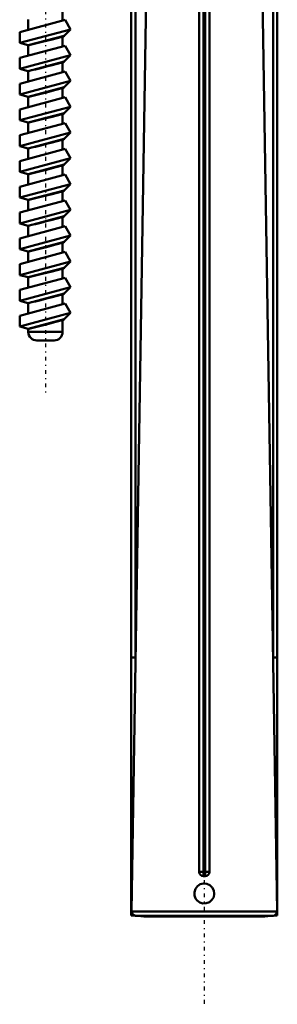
# Model space of a CAD drawing. Header units: millimetres. Extents: x -82 to 51, y -234 to 29.
# Tile 1 of 6: x -22 to 8, y -234 to -119. Entities that reach past the tile are written whole.
import ezdxf

# ---------------------------------------------------------------- set-up
doc = ezdxf.new("R2010")
doc.units = ezdxf.units.MM
doc.linetypes.add('Center', pattern=[1.5, 0.45, -0.5, 0.05, -0.5])
doc.layers.add('050', color=7, linetype='Continuous', lineweight=50)
doc.layers.add('MITTE', color=7, linetype='Center', lineweight=25)

# ---------------------------------------------------------------- blocks, each defined once
blk = doc.blocks.new('12_136_724_00_3_Spindel_0_in_136724_0')
at = {"layer": '050'}
for p, q in [((-16.5, -119.03), (-16.5, -117.89)), ((-21.5, -120.37), (-16.22, -118.95)), ((-20.5, -118.9), (-20.5, -120.1)), ((-15.59, -120.05), (-16.22, -118.95)), ((-21.5, -121.63), (-15.59, -120.05)), ((-16.32, -120.78), (-15.59, -120.05)), ((-21.5, -120.37), (-21.5, -121.63)), ((-20.5, -121.9), (-16.32, -120.78)), ((-16.52, -120.9), (-16.32, -120.78)), ((-16.5, -122.03), (-16.5, -120.89)), ((-21.5, -121.63), (-20.5, -121.9)), ((-21.5, -123.37), (-16.22, -121.95)), ((-20.5, -121.9), (-20.5, -123.1)), ((-15.59, -123.05), (-16.22, -121.95)), ((-21.5, -124.63), (-15.59, -123.05)), ((-21.5, -123.37), (-21.5, -124.63)), ((-16.32, -123.78), (-15.59, -123.05)), ((-21.5, -124.63), (-20.5, -124.9)), ((-20.5, -124.9), (-16.32, -123.78)), ((-16.52, -123.9), (-16.32, -123.78)), ((-16.5, -125.03), (-16.5, -123.89)), ((-21.5, -126.37), (-16.22, -124.95)), ((-20.5, -124.9), (-20.5, -126.1)), ((-15.59, -126.05), (-16.22, -124.95)), ((-21.5, -127.63), (-15.59, -126.05)), ((-21.5, -126.37), (-21.5, -127.63)), ((-20.5, -127.9), (-16.32, -126.78)), ((-16.52, -126.9), (-16.32, -126.78)), ((-16.5, -128.03), (-16.5, -126.89)), ((-16.32, -126.78), (-15.59, -126.05)), ((-21.5, -127.63), (-20.5, -127.9)), ((-21.5, -129.37), (-16.22, -127.95)), ((-20.5, -127.9), (-20.5, -129.1)), ((-15.59, -129.05), (-16.22, -127.95)), ((-21.5, -130.63), (-15.59, -129.05)), ((-21.5, -129.37), (-21.5, -130.63)), ((-16.32, -129.78), (-15.59, -129.05)), ((-20.5, -130.9), (-16.32, -129.78)), ((-16.52, -129.9), (-16.32, -129.78)), ((-16.5, -131.03), (-16.5, -129.89)), ((-21.5, -130.63), (-20.5, -130.9)), ((-21.5, -132.37), (-16.22, -130.95)), ((-20.5, -130.9), (-20.5, -132.1)), ((-15.59, -132.05), (-16.22, -130.95)), ((-21.5, -133.63), (-15.59, -132.05)), ((-21.5, -132.37), (-21.5, -133.63)), ((-20.5, -133.9), (-16.32, -132.78)), ((-16.52, -132.9), (-16.32, -132.78)), ((-16.5, -134.03), (-16.5, -132.89)), ((-16.32, -132.78), (-15.59, -132.05)), ((-21.5, -133.63), (-20.5, -133.9)), ((-21.5, -135.37), (-16.22, -133.95)), ((-20.5, -133.9), (-20.5, -135.1)), ((-15.59, -135.05), (-16.22, -133.95)), ((-21.5, -136.63), (-15.59, -135.05)), ((-16.32, -135.78), (-15.59, -135.05)), ((-21.5, -135.37), (-21.5, -136.63)), ((-20.5, -136.9), (-16.32, -135.78)), ((-16.52, -135.9), (-16.32, -135.78)), ((-16.5, -137.03), (-16.5, -135.89)), ((-21.5, -136.63), (-20.5, -136.9)), ((-21.5, -138.37), (-16.22, -136.95)), ((-20.5, -136.9), (-20.5, -138.1)), ((-15.59, -138.05), (-16.22, -136.95)), ((-21.5, -139.63), (-15.59, -138.05)), ((-21.5, -138.37), (-21.5, -139.63)), ((-16.32, -138.78), (-15.59, -138.05)), ((-21.5, -139.63), (-20.5, -139.9)), ((-20.5, -139.9), (-16.32, -138.78)), ((-16.52, -138.9), (-16.32, -138.78)), ((-16.5, -140.03), (-16.5, -138.89)), ((-21.5, -141.37), (-16.22, -139.95)), ((-20.5, -139.9), (-20.5, -141.1)), ((-15.59, -141.05), (-16.22, -139.95)), ((-21.5, -142.63), (-15.59, -141.05)), ((-21.5, -141.37), (-21.5, -142.63)), ((-20.5, -142.9), (-16.32, -141.78)), ((-16.52, -141.9), (-16.32, -141.78)), ((-16.5, -143.03), (-16.5, -141.89)), ((-16.32, -141.78), (-15.59, -141.05)), ((-21.5, -142.63), (-20.5, -142.9)), ((-21.5, -144.37), (-16.22, -142.95)), ((-20.5, -142.9), (-20.5, -144.1)), ((-15.59, -144.05), (-16.22, -142.95)), ((-21.5, -145.63), (-15.59, -144.05)), ((-21.5, -144.37), (-21.5, -145.63)), ((-16.32, -144.78), (-15.59, -144.05)), ((-20.5, -145.9), (-16.32, -144.78)), ((-16.52, -144.9), (-16.32, -144.78)), ((-16.5, -146.03), (-16.5, -144.89)), ((-21.5, -145.63), (-20.5, -145.9)), ((-21.5, -147.37), (-16.22, -145.95)), ((-20.5, -145.9), (-20.5, -147.1)), ((-15.59, -147.05), (-16.22, -145.95)), ((-21.5, -148.63), (-15.59, -147.05)), ((-21.5, -147.37), (-21.5, -148.63)), ((-20.5, -148.9), (-16.32, -147.78)), ((-16.52, -147.9), (-16.32, -147.78)), ((-16.32, -147.78), (-15.59, -147.05)), ((-21.5, -148.63), (-20.5, -148.9)), ((-21.5, -150.37), (-16.22, -148.95)), ((-20.5, -148.9), (-20.5, -150.1)), ((-16.5, -149.03), (-16.5, -147.89)), ((-15.59, -150.05), (-16.22, -148.95)), ((-21.5, -151.63), (-15.59, -150.05)), ((-16.32, -150.78), (-15.59, -150.05)), ((-21.5, -150.37), (-21.5, -151.63)), ((-20.5, -151.9), (-16.32, -150.78)), ((-16.52, -150.9), (-16.32, -150.78)), ((-16.5, -152.03), (-16.5, -150.89)), ((-21.5, -151.63), (-20.5, -151.9)), ((-21.5, -153.37), (-16.22, -151.95)), ((-20.5, -151.9), (-20.5, -153.1)), ((-15.59, -153.05), (-16.22, -151.95)), ((-21.5, -154.63), (-15.59, -153.05)), ((-21.5, -153.37), (-21.5, -154.63)), ((-16.32, -153.78), (-15.59, -153.05)), ((-21.5, -154.63), (-20.5, -154.9)), ((-20.5, -154.9), (-16.32, -153.78)), ((-16.52, -153.9), (-16.32, -153.78)), ((-16.5, -155.25), (-16.5, -153.89)), ((-20.5, -154.9), (-20.5, -155.25)), ((-16.5, -155.25), (-20.5, -155.25)), ((-17.5, -156.25), (-19.5, -156.25))]:
    blk.add_line(p, q, dxfattribs=at)
for points in [[(-20.5, -121.9), (-20.41, -121.88), (-20.12, -121.81), (-19.65, -121.7), (-19.05, -121.55), (-18.38, -121.38), (-17.71, -121.21), (-17.13, -121.05), (-16.71, -120.94), (-16.52, -120.89), (-16.5, -120.88)], [(-20.5, -124.9), (-20.41, -124.88), (-20.12, -124.81), (-19.65, -124.7), (-19.05, -124.55), (-18.38, -124.38), (-17.71, -124.21), (-17.13, -124.05), (-16.71, -123.94), (-16.52, -123.89), (-16.5, -123.88)], [(-20.5, -127.9), (-20.41, -127.88), (-20.12, -127.81), (-19.65, -127.7), (-19.05, -127.55), (-18.38, -127.38), (-17.71, -127.21), (-17.13, -127.05), (-16.71, -126.94), (-16.52, -126.89), (-16.5, -126.88)], [(-20.5, -130.9), (-20.41, -130.88), (-20.12, -130.81), (-19.65, -130.7), (-19.05, -130.55), (-18.38, -130.38), (-17.71, -130.21), (-17.13, -130.05), (-16.71, -129.94), (-16.52, -129.89), (-16.5, -129.88)], [(-20.5, -133.9), (-20.41, -133.88), (-20.12, -133.81), (-19.65, -133.7), (-19.05, -133.55), (-18.38, -133.38), (-17.71, -133.21), (-17.13, -133.05), (-16.71, -132.94), (-16.52, -132.89), (-16.5, -132.88)], [(-20.5, -136.9), (-20.41, -136.88), (-20.12, -136.81), (-19.65, -136.7), (-19.05, -136.55), (-18.38, -136.38), (-17.71, -136.21), (-17.13, -136.05), (-16.71, -135.94), (-16.52, -135.89), (-16.5, -135.88)], [(-20.5, -139.9), (-20.41, -139.88), (-20.12, -139.81), (-19.65, -139.7), (-19.05, -139.55), (-18.38, -139.38), (-17.71, -139.21), (-17.13, -139.05), (-16.71, -138.94), (-16.52, -138.89), (-16.5, -138.88)], [(-20.5, -142.9), (-20.41, -142.88), (-20.12, -142.81), (-19.65, -142.7), (-19.05, -142.55), (-18.38, -142.38), (-17.71, -142.21), (-17.13, -142.05), (-16.71, -141.94), (-16.52, -141.89), (-16.5, -141.88)], [(-20.5, -145.9), (-20.41, -145.88), (-20.12, -145.81), (-19.65, -145.7), (-19.05, -145.55), (-18.38, -145.38), (-17.71, -145.21), (-17.13, -145.05), (-16.71, -144.94), (-16.52, -144.89), (-16.5, -144.88)], [(-20.5, -148.9), (-20.41, -148.88), (-20.12, -148.81), (-19.65, -148.7), (-19.05, -148.55), (-18.38, -148.38), (-17.71, -148.21), (-17.13, -148.05), (-16.71, -147.94), (-16.52, -147.89), (-16.5, -147.88)], [(-20.5, -151.9), (-20.41, -151.88), (-20.12, -151.81), (-19.65, -151.7), (-19.05, -151.55), (-18.38, -151.38), (-17.71, -151.21), (-17.13, -151.05), (-16.71, -150.94), (-16.52, -150.89), (-16.5, -150.88)], [(-20.5, -154.9), (-20.41, -154.88), (-20.12, -154.81), (-19.65, -154.7), (-19.05, -154.55), (-18.38, -154.38), (-17.71, -154.21), (-17.13, -154.05), (-16.71, -153.94), (-16.52, -153.89), (-16.5, -153.88)]]:
    blk.add_lwpolyline(points, dxfattribs=at)
for centre, start, end in [((-19.5, -155.25), 180, 270), ((-17.5, -155.25), 270, 0)]:
    blk.add_arc(centre, 1, start, end, dxfattribs=at)
at = {"layer": 'MITTE'}
blk.add_line((-18.5, -27.94), (-18.5, -162.36), dxfattribs=at)
blk = doc.blocks.new('13_136_724_00_3_Einlaufrohr_0_in_136724_0')
at = {"layer": '050'}
for p, q in [((-8.5, -223.15), (-8.5, -116.29)), ((-6.79, -116.29), (-8.47, -222.69)), ((-8, -116.29), (-8, -193.14)), ((-0.6, -218.1), (-0.6, -116.29)), ((-0.1, -116.29), (-0.1, -218.6)), ((0.1, -218.6), (0.1, -116.29)), ((0.6, -116.29), (0.6, -218.1)), ((8.47, -222.69), (6.79, -116.29)), ((8, -193.14), (8, -116.29)), ((8.5, -116.29), (8.5, -223.15)), ((-8.5, -193.14), (-8, -193.14)), ((8.5, -193.14), (8, -193.14)), ((0.6, -218.1), (-0.6, -218.1)), ((0.1, -218.6), (-0.1, -218.6)), ((-8.5, -223.15), (-8.01, -223.2)), ((-8.47, -222.69), (8.47, -222.69)), ((-8.01, -223.2), (8.01, -223.2)), ((-7.04, -223.29), (7.04, -223.29)), ((8.01, -223.2), (8.5, -223.15))]:
    blk.add_line(p, q, dxfattribs=at)
for points in [[(-0.84, -221.41), (-0.53, -221.64), (-0.16, -221.76), (0.23, -221.75), (0.59, -221.61), (0.89, -221.36), (1.09, -221.02), (1.16, -220.63), (1.11, -220.25), (0.93, -219.9), (0.65, -219.64), (0.29, -219.48), (-0.1, -219.44), (-0.47, -219.54), (-0.8, -219.76), (-1.03, -220.07), (-1.15, -220.44), (-1.14, -220.83), (-1.01, -221.19), (-0.84, -221.41)], [(-8.01, -223.2), (-8.09, -223.18), (-8.25, -223.11), (-8.33, -223.04), (-8.42, -222.91), (-8.46, -222.74), (-8.47, -222.69)], [(8.47, -222.69), (8.46, -222.78), (8.41, -222.94), (8.3, -223.07), (8.16, -223.16), (8.01, -223.2)]]:
    blk.add_lwpolyline(points, dxfattribs=at)
for centre, radius, start, end in [((-0.1, -218.1), 0.5, 180, 270), ((0.1, -218.1), 0.5, 270, 0), ((0, -143.6), 80, 263.9008, 264.9544), ((0, -143.6), 80, 275.0456, 276.0992)]:
    blk.add_arc(centre, radius, start, end, dxfattribs=at)
for centre, major_axis, ratio, start_param, end_param in [((-8, -222.7), (0.5, 0), 0.040283, 2.768764, 3.141593), ((-8, -223.05), (0.5, 0), 0.289512, 3.141593, 4.076511), ((8, -223.05), (-0.5, 0), 0.289512, 2.206674, 3.141593), ((8, -222.7), (-0.5, 0), 0.040283, 3.141593, 3.514422)]:
    blk.add_ellipse(centre, major_axis=major_axis, ratio=ratio, start_param=start_param, end_param=end_param, dxfattribs=at)
blk = doc.blocks.new('15_136_724_00_3_Gehause_0_in_136724_0')
at = {"layer": 'MITTE'}
blk.add_line((0, 28.95), (0, -233.5), dxfattribs=at)

msp = doc.modelspace()

# ---------------------------------------------------------------- block references
for name in ['15_136_724_00_3_Gehause_0_in_136724_0', '12_136_724_00_3_Spindel_0_in_136724_0', '13_136_724_00_3_Einlaufrohr_0_in_136724_0']:
    msp.add_blockref(name, (0, 0))

doc.saveas('drawing.dxf')
